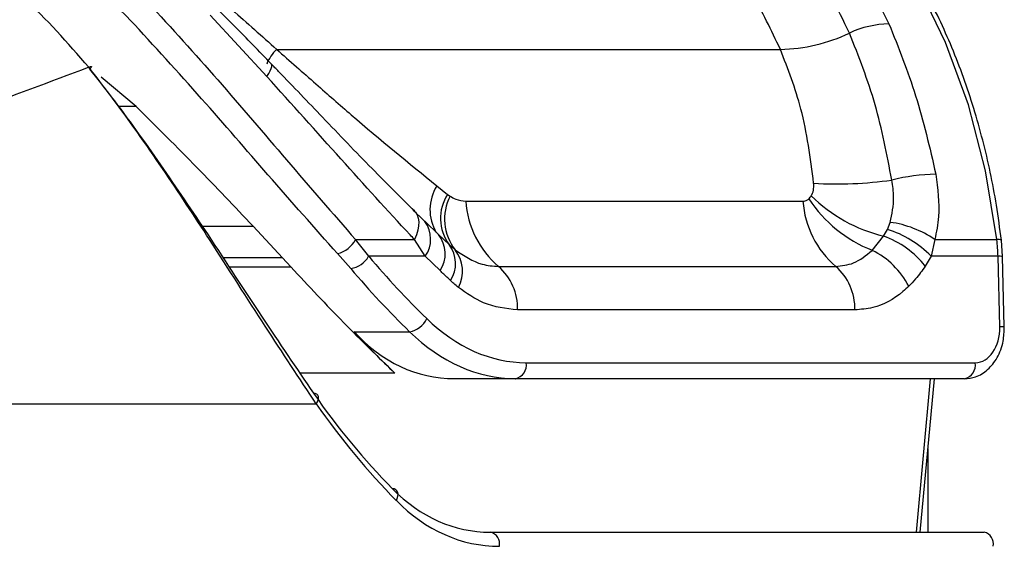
# Model space of a CAD drawing. Header units: millimetres. Extents: x 10 to 13239, y 20 to 10604.
# Tile 29 of 130: x 3876 to 3915, y 2727 to 2748. Entities that reach past the tile are written whole.
import ezdxf

# ---------------------------------------------------------------- set-up
doc = ezdxf.new("R2010")
doc.units = ezdxf.units.MM
doc.layers.add('COMPONENT_GEOMETRY', color=7, linetype='Continuous')
doc.styles.add('SLDTEXTSTYLE0', font='TXT', dxfattribs={"width": 0.75})
doc.dimstyles.new('SLDDIMSTYLE1', dxfattribs={"dimtxt": 75, "dimasz": 3.302, "dimexe": 0, "dimexo": 0.0625, "dimgap": 18.75, "dimtad": 0, "dimtih": 1, "dimtoh": 1, "dimdec": 1, "dimrnd": 1e-09, "dimzin": 12, "dimdsep": 46, "dimtxsty": 'SLDTEXTSTYLE0', "dimsah": 1, "dimcen": 0.09, "dimadec": 0, "dimazin": 3, "dimtfac": 1, "dimtdec": 1, "dimtofl": 0, "dimtmove": 0, "dimatfit": 3, "dimfxl": 1, "dimfrac": 2, "dimtolj": 1, "dimtzin": 12, "dimarcsym": 0})

# ---------------------------------------------------------------- blocks, each defined once
blk = doc.blocks.new('_D_5')
at = {"layer": 'COMPONENT_GEOMETRY', "color": 7}
for p, q in [((3876.961, 3780.567), (440.927, 3780.567)), ((444.102, 3780.567), (444.102, 2437.572)), ((294.05, 2422.338), (271.198, 2422.338)), ((271.198, 2422.338), (271.198, 2303.276)), ((594.154, 2422.338), (617.006, 2422.338)), ((617.006, 2422.338), (617.006, 2303.276)), ((271.198, 2303.276), (294.05, 2303.276)), ((617.006, 2303.276), (594.154, 2303.276)), ((444.102, 848.067), (444.102, 2191.062)), ((3787.574, 848.067), (440.927, 848.067))]:
    blk.add_line(p, q, dxfattribs=at)
for points in [[(444.102, 3780.567), (443.594, 3777.265), (444.61, 3777.265)], [(444.102, 848.067), (444.61, 851.369), (443.594, 851.369)]]:
    blk.add_solid(points, dxfattribs=at)
at = {"layer": 'COMPONENT_GEOMETRY', "color": 7, "char_height": 75, "attachment_point": 1, "style": 'SLDTEXTSTYLE0'}
for s, insert in [('9\'7.45"', (294.05, 2399.956)), ('2932.5mm', (197.956, 2287.742))]:
    blk.add_mtext(s, dxfattribs=dict(at, insert=insert))

msp = doc.modelspace()

# ---------------------------------------------------------------- linework, layer by layer
at = {"color": 7, "linetype": 'Continuous', "lineweight": 25}
for p, q in [((3886.013, 2745.35), (3883.802, 2747.731)), ((3886.399, 2746.401), (3906.021, 2746.401)), ((3880.921, 2744.181), (3879.565, 2745.314)), ((3892.64, 2741.086), (3893.058, 2740.757)), ((3893.058, 2740.757), (3893.154, 2740.687)), ((3893.763, 2740.491), (3906.899, 2740.491)), ((3891.722, 2740.139), (3892.122, 2739.749)), ((3892.122, 2739.749), (3892.173, 2739.704)), ((3892.734, 2739.172), (3892.176, 2739.706)), ((3910.189, 2739.394), (3910.301, 2739.666)), ((3885.477, 2739.515), (3886.626, 2738.286)), ((3910.037, 2739.131), (3910.189, 2739.394)), ((3889.473, 2738.995), (3891.772, 2738.995)), ((3889.983, 2738.344), (3889.473, 2738.995)), ((3892.189, 2738.344), (3891.772, 2738.995)), ((3892.702, 2739.191), (3893.114, 2738.8)), ((3909.595, 2738.576), (3910.037, 2739.131)), ((3912.034, 2738.995), (3911.889, 2738.344)), ((3912.034, 2738.995), (3914.453, 2738.995)), ((3914.675, 2738.338), (3914.63, 2738.967)), ((3893.114, 2738.8), (3893.348, 2738.595)), ((3886.954, 2737.93), (3886.626, 2738.286)), ((3888.772, 2738.448), (3889.283, 2737.867)), ((3892.189, 2738.344), (3889.983, 2738.344)), ((3892.764, 2737.788), (3892.189, 2738.344)), ((3911.889, 2738.344), (3911.664, 2737.966)), ((3914.499, 2738.344), (3911.889, 2738.344)), ((3914.567, 2735.6), (3914.499, 2738.344)), ((3914.743, 2735.594), (3914.675, 2738.338)), ((3895.04, 2737.951), (3908.176, 2737.951)), ((3908.922, 2736.258), (3895.786, 2736.258)), ((3889.412, 2735.409), (3891.575, 2735.409)), ((3896.12, 2734.2), (3913.612, 2734.2)), ((3895.696, 2733.579), (3893.321, 2733.579)), ((3913.188, 2733.579), (3895.696, 2733.579)), ((3911.468, 2727.6), (3912.02, 2733.579)), ((3860.32, 2732.6), (3887.942, 2732.6)), ((3894.723, 2727.6), (3913.956, 2727.6))]:
    msp.add_line(p, q, dxfattribs=at)
at = {"color": 8, "linetype": 'Continuous', "lineweight": 25}
for p, q in [((3880.921, 2744.181), (3880.224, 2744.181)), ((3883.495, 2739.515), (3885.477, 2739.515)), ((3886.626, 2738.286), (3884.311, 2738.286)), ((3884.545, 2737.93), (3886.954, 2737.93)), ((3891.003, 2733.797), (3887.303, 2733.797)), ((3911.323, 2727.6), (3911.874, 2733.579)), ((3911.768, 2730.851), (3911.768, 2727.6))]:
    msp.add_line(p, q, dxfattribs=at)
at = {"color": 7, "linetype": 'Continuous', "lineweight": 25, "flags": 128}
for points in [[(3914.453, 2738.995), (3914.015, 2741.666), (3913.347, 2744.239), (3912.458, 2746.675), (3911.363, 2748.938), (3910.079, 2750.991), (3908.625, 2752.804), (3907.024, 2754.349), (3905.299, 2755.601)], [(3879.083, 2745.705), (3879.123, 2745.726), (3879.153, 2745.738), (3879.173, 2745.741), (3879.183, 2745.735), (3879.181, 2745.721), (3879.169, 2745.698), (3879.145, 2745.668), (3879.128, 2745.648)], [(3891.722, 2740.139), (3891.81, 2740.057), (3891.875, 2739.955), (3891.917, 2739.832), (3891.936, 2739.691), (3891.93, 2739.535), (3891.9, 2739.365), (3891.847, 2739.184), (3891.772, 2738.995)], [(3887.942, 2732.6), (3887.989, 2732.675), (3888.019, 2732.749), (3888.031, 2732.819), (3888.024, 2732.882), (3888, 2732.935), (3887.958, 2732.976), (3887.9, 2733.003), (3887.83, 2733.015)], [(3891.061, 2728.832), (3891.099, 2728.917), (3891.122, 2729.001), (3891.126, 2729.08), (3891.113, 2729.151), (3891.083, 2729.209), (3891.037, 2729.254), (3890.977, 2729.283), (3890.906, 2729.295)]]:
    msp.add_lwpolyline(points, dxfattribs=at)
at = {"color": 8, "linetype": 'Continuous', "lineweight": 25, "flags": 128}
msp.add_lwpolyline([(3886.013, 2745.35), (3886.089, 2745.468), (3886.147, 2745.572), (3886.187, 2745.662), (3886.208, 2745.736), (3886.21, 2745.793), (3886.193, 2745.832), (3886.189, 2745.836)], dxfattribs=at)
at = {"color": 7, "linetype": 'Continuous', "lineweight": 25}
for centre, radius, start, end in [((3910.295, 2743.676), 3.717, 90.6904, 115.2484), ((3905.904, 2752.88), 6.48, 271.0371, 295.6571), ((3908.224, 2756.33), 15.167, 266.5707, 278.1033), ((3912.25, 2733.636), 7.908, 91.2729, 103.8158), ((3894.502, 2739.819), 1.722, 146.9978, 216.2939), ((3894.906, 2739.794), 1.966, 152.9955, 217.5866), ((3897.437, 2740.747), 3.682, 183.9755, 229.3885), ((3910.573, 2740.747), 3.682, 183.9755, 229.3885), ((3911.551, 2743.504), 5.301, 213.453, 248.3521), ((3911.456, 2744.989), 6.028, 225.3805, 256.3767), ((3909.761, 2735.7), 4.003, 55.4017, 82.2499), ((3909.006, 2735.577), 3.996, 43.8174, 72.7791), ((3888.507, 2739.511), 1.095, 284.0103, 331.8891), ((3891.784, 2738.447), 1.181, 326.0482, 39.0239), ((3908.786, 2735.665), 3.685, 38.6369, 70.1605), ((3907.487, 2738.171), 7.014, 1.4072, 6.7444), ((3892.172, 2738.065), 1.195, 326.4095, 37.9182), ((3892.321, 2737.766), 1.32, 331.253, 38.9124), ((3908.207, 2735.732), 3.164, 27.1536, 63.9851), ((3889.147, 2738.819), 0.961, 278.1171, 330.3896), ((3893.593, 2736.303), 2.193, 358.8133, 48.7305), ((3906.73, 2736.303), 2.193, 358.8133, 48.7305), ((3891.441, 2736.278), 0.879, 278.8034, 335.9831), ((3895.585, 2734.11), 0.543, 281.8087, 9.5366), ((3913.077, 2734.11), 0.543, 281.8087, 9.5366), ((3894.623, 2727.149), 0.462, 347.887, 77.5167), ((3913.857, 2727.149), 0.462, 347.887, 77.5167)]:
    msp.add_arc(centre, radius, start, end, dxfattribs=at)
at = {"color": 8, "linetype": 'Continuous', "lineweight": 25}
for centre, radius, start, end in [((3887.451, 2745.271), 1.544, 132.9615, 158.7741), ((3894.096, 2740.161), 1.725, 147.6056, 211.0297), ((3891.218, 2739.013), 1.179, 325.4169, 35.8684), ((3914.503, 2738.739), 0.261, 60.715, 100.9809), ((3914.55, 2737.282), 1.063, 83.2546, 92.7456), ((3914.618, 2734.544), 1.058, 83.2393, 92.7803)]:
    msp.add_arc(centre, radius, start, end, dxfattribs=at)
at = {"color": 7, "linetype": 'Continuous', "lineweight": 25}
for centre, major_axis, ratio, start_param, end_param in [((3908.594, 2770.382), (-2.079, 42.156), 0.706247, 2.398562, 2.492116), ((3908.17, 2770.361), (-2.079, 42.757), 0.70627, 2.399047, 2.492601), ((3895.888, 2743.6), (-0.463, 9.394), 0.706247, 2.492116, 3.106771), ((3913.577, 2735.6), (-0.069, 1.399), 0.706247, 3.106771, 4.677567), ((3910.081, 2770.361), (7.703, 42.445), 0.695466, 2.652484, 2.72124), ((3894.244, 2743.579), (1.8, 9.921), 0.695466, 2.652484, 3.267139), ((3895.464, 2743.579), (-0.463, 9.995), 0.706346, 2.494194, 3.108849), ((3908.466, 2761.6), (5.311, 38.722), 0.700456, 2.491976, 2.64649), ((3908.817, 2761.552), (5.313, 39.224), 0.700621, 2.490812, 2.645326), ((3895.441, 2737.6), (1.414, 9.951), 0.699969, 2.649844, 3.240726), ((3895.793, 2737.552), (1.416, 10.453), 0.700621, 2.645326, 3.236207)]:
    msp.add_ellipse(centre, major_axis=major_axis, ratio=ratio, start_param=start_param, end_param=end_param, dxfattribs=at)
for points, knots in [([(3914.63, 2738.967), (3914.57, 2739.424), (3914.394, 2740.749), (3913.935, 2742.891), (3913.187, 2745.328), (3912.233, 2747.624), (3911.089, 2749.744), (3909.771, 2751.661), (3908.293, 2753.336), (3906.934, 2754.564), (3906.048, 2755.149), (3905.737, 2755.355)], [0, 0, 0, 0, 0.065368, 0.189196, 0.313117, 0.437082, 0.561088, 0.685113, 0.809103, 0.932978, 1, 1, 1, 1]), ([(3904.894, 2754.688), (3905.491, 2754.163), (3906.698, 2753.101), (3908.581, 2750.736), (3909.623, 2748.65), (3910.25, 2747.393)], [0, 0, 0, 0, 0.28064, 0.566731, 1, 1, 1, 1]), ([(3908.71, 2747.039), (3908.247, 2747.987), (3907.309, 2749.91), (3905.544, 2752.282), (3904.185, 2753.489), (3903.536, 2754.066)], [0, 0, 0, 0, 0.336897, 0.683326, 1, 1, 1, 1]), ([(3906.021, 2746.401), (3905.666, 2747.14), (3904.948, 2748.632), (3903.372, 2750.952), (3901.998, 2752.21), (3901.168, 2752.971)], [0, 0, 0, 0, 0.279345, 0.564006, 1, 1, 1, 1]), ([(3880.684, 2747.557), (3880.074, 2748.159), (3878.731, 2749.482), (3876.413, 2751.016), (3874.849, 2751.371), (3874.068, 2751.549)], [0, 0, 0, 0, 0.294216, 0.647739, 1, 1, 1, 1]), ([(3879.083, 2745.705), (3878.257, 2746.654), (3876.603, 2748.552), (3873.901, 2750.323), (3872.176, 2750.679), (3871.391, 2750.841)], [0, 0, 0, 0, 0.352456, 0.705295, 1, 1, 1, 1]), ([(3881.388, 2748.227), (3882.302, 2747.225), (3884.161, 2745.189), (3886.848, 2742.003), (3888.582, 2740.016), (3889.473, 2738.995)], [0, 0, 0, 0, 0.32022, 0.65098, 1, 1, 1, 1]), ([(3884.425, 2748.154), (3884.505, 2748.084), (3885.168, 2747.503), (3885.823, 2746.917), (3886.399, 2746.401)], [0, 0, 0, 0, 0.120519, 1, 1, 1, 1]), ([(3886.189, 2745.835), (3885.951, 2746.082), (3885.248, 2746.812), (3884.521, 2747.541), (3884.04, 2748.023)], [0, 0, 0, 0, 0.338899, 1, 1, 1, 1]), ([(3888.772, 2738.448), (3887.876, 2739.455), (3886.161, 2741.379), (3883.476, 2744.517), (3881.624, 2746.534), (3880.684, 2747.557)], [0, 0, 0, 0, 0.350472, 0.670401, 1, 1, 1, 1]), ([(3910.25, 2747.393), (3910.619, 2746.478), (3911.364, 2744.626), (3911.836, 2742.577), (3912.074, 2741.541)], [0, 0, 0, 0, 0.494608, 1, 1, 1, 1]), ([(3910.362, 2741.314), (3910.171, 2742.307), (3909.786, 2744.318), (3909.072, 2746.124), (3908.71, 2747.039)], [0, 0, 0, 0, 0.493295, 1, 1, 1, 1]), ([(3886.399, 2746.401), (3886.911, 2745.951), (3887.898, 2745.084), (3890.008, 2743.225), (3891.543, 2741.978), (3892.64, 2741.086)], [0, 0, 0, 0, 0.234816, 0.452882, 1, 1, 1, 1]), ([(3907.316, 2741.19), (3907.188, 2742.173), (3906.949, 2744.01), (3906.316, 2745.642), (3906.021, 2746.401)], [0, 0, 0, 0, 0.5349, 1, 1, 1, 1]), ([(3891.776, 2740.096), (3891.226, 2740.643), (3890.055, 2741.808), (3888.284, 2743.653), (3886.964, 2745.036), (3886.284, 2745.737), (3886.189, 2745.835)], [0, 0, 0, 0, 0.307697, 0.654134, 0.951441, 1, 1, 1, 1]), ([(3879.083, 2745.705), (3876.055, 2744.568), (3869.991, 2742.29), (3863.329, 2740.046), (3859.994, 2738.923)], [0, 0, 0, 0, 0.499313, 1, 1, 1, 1]), ([(3887.942, 2732.6), (3887.287, 2733.588), (3885.959, 2735.589), (3883.962, 2738.739), (3881.952, 2741.787), (3880.361, 2744.055), (3879.37, 2745.335), (3879.083, 2745.705)], [0, 0, 0, 0, 0.249767, 0.506052, 0.707932, 0.915372, 1, 1, 1, 1]), ([(3879.112, 2745.631), (3879.394, 2745.274), (3880.346, 2744.066), (3881.91, 2741.884), (3883.87, 2738.975), (3885.856, 2735.916), (3887.166, 2733.991), (3887.83, 2733.015)], [0, 0, 0, 0, 0.084419, 0.285732, 0.492991, 0.742847, 1, 1, 1, 1]), ([(3891.772, 2738.995), (3891.714, 2739.057), (3890.776, 2740.058), (3888.907, 2742.128), (3886.986, 2744.267), (3886.013, 2745.35)], [0, 0, 0, 0, 0.031353, 0.509611, 1, 1, 1, 1]), ([(3885.477, 2739.515), (3884.758, 2740.275), (3883.303, 2741.815), (3881.722, 2743.386), (3880.921, 2744.181)], [0, 0, 0, 0, 0.493745, 1, 1, 1, 1]), ([(3907.222, 2740.699), (3907.231, 2740.713), (3907.278, 2740.794), (3907.325, 2740.96), (3907.319, 2741.122), (3907.316, 2741.19)], [0, 0, 0, 0, 0.109516, 0.621528, 1, 1, 1, 1]), ([(3910.301, 2739.666), (3910.368, 2739.988), (3910.478, 2740.518), (3910.395, 2741.09), (3910.362, 2741.314)], [0, 0, 0, 0, 0.606725, 1, 1, 1, 1]), ([(3912.074, 2741.541), (3912.149, 2740.981), (3912.266, 2740.101), (3912.095, 2739.29), (3912.034, 2738.995)], [0, 0, 0, 0, 0.636152, 1, 1, 1, 1]), ([(3893.154, 2740.687), (3893.227, 2740.644), (3893.425, 2740.525), (3893.632, 2740.505), (3893.763, 2740.491)], [0, 0, 0, 0, 0.362916, 1, 1, 1, 1]), ([(3906.899, 2740.491), (3906.929, 2740.494), (3907.002, 2740.499), (3907.078, 2740.538), (3907.12, 2740.575), (3907.128, 2740.581)], [0, 0, 0, 0, 0.361864, 0.882564, 1, 1, 1, 1]), ([(3907.128, 2740.581), (3907.13, 2740.584), (3907.166, 2740.617), (3907.195, 2740.66), (3907.222, 2740.699)], [0, 0, 0, 0, 0.075262, 1, 1, 1, 1]), ([(3893.348, 2738.595), (3893.693, 2738.367), (3894.238, 2738.008), (3894.824, 2737.966), (3895.04, 2737.951)], [0, 0, 0, 0, 0.632592, 1, 1, 1, 1]), ([(3908.176, 2737.951), (3908.412, 2737.975), (3908.922, 2738.026), (3909.36, 2738.384), (3909.595, 2738.576)], [0, 0, 0, 0, 0.461516, 1, 1, 1, 1]), ([(3886.954, 2737.93), (3887.645, 2737.188), (3889.035, 2735.693), (3890.344, 2734.432), (3891.003, 2733.797)], [0, 0, 0, 0, 0.496445, 1, 1, 1, 1]), ([(3893.167, 2737.404), (3893.133, 2737.437), (3892.999, 2737.564), (3892.864, 2737.692), (3892.764, 2737.788)], [0, 0, 0, 0, 0.254466, 1, 1, 1, 1]), ([(3911.664, 2737.966), (3911.543, 2737.792), (3911.344, 2737.505), (3911.114, 2737.269), (3911.023, 2737.177)], [0, 0, 0, 0, 0.606995, 1, 1, 1, 1]), ([(3893.478, 2737.131), (3893.418, 2737.181), (3893.313, 2737.268), (3893.211, 2737.363), (3893.167, 2737.404)], [0, 0, 0, 0, 0.570614, 1, 1, 1, 1]), ([(3895.786, 2736.258), (3895.333, 2736.306), (3894.528, 2736.393), (3893.798, 2736.906), (3893.478, 2737.131)], [0, 0, 0, 0, 0.561368, 1, 1, 1, 1]), ([(3911.023, 2737.177), (3910.948, 2737.107), (3910.524, 2736.714), (3909.811, 2736.328), (3909.155, 2736.276), (3908.922, 2736.258)], [0, 0, 0, 0, 0.1214954, 0.6884885, 1, 1, 1, 1]), ([(3913.188, 2733.579), (3913.336, 2733.594), (3913.664, 2733.627), (3914.122, 2733.914), (3914.499, 2734.393), (3914.719, 2734.984), (3914.736, 2735.408), (3914.743, 2735.594)], [0, 0, 0, 0, 0.165531, 0.36821, 0.581501, 0.816931, 1, 1, 1, 1])]:
    msp.add_open_spline(points, degree=3, knots=knots, dxfattribs=at)

# ---------------------------------------------------------------- dimensions: what is measured, and where the dimension line sits
at = {"layer": 'COMPONENT_GEOMETRY', "color": 7}
dim = msp.add_linear_dim(base=(444.102, 3780.567), p1=(3788.844, 848.067), p2=(3878.231, 3780.567), angle=90, dimstyle='SLDDIMSTYLE1', dxfattribs=at)
dim.commit()
dim.dimension.update_dxf_attribs({"geometry": '_D_5', "text_midpoint": (444.102, 2314.317), "dimtype": 160})

doc.saveas('drawing.dxf')
